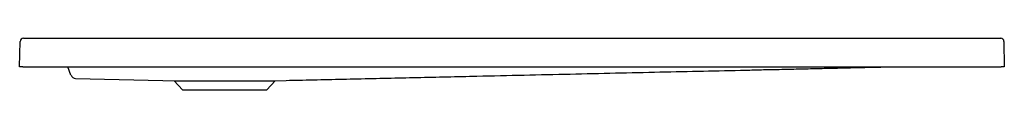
# Model space of a CAD drawing. Header units: millimetres. Extents: x 4373.69 to 4374.89, y 2308.42 to 2308.48.
import ezdxf

# ---------------------------------------------------------------- set-up
doc = ezdxf.new("R2010")
doc.units = ezdxf.units.MM
doc.layers.add('SANINDUSA', color=3, linetype='Continuous')

msp = doc.modelspace()

# ---------------------------------------------------------------- linework, layer by layer
at = {"layer": 'SANINDUSA'}
for p, q in [((4373.6933, 2308.4479), (4373.6938, 2308.479)), ((4373.6978, 2308.4829), (4374.8878, 2308.4829)), ((4374.8918, 2308.479), (4374.8922, 2308.4479)), ((4373.6973, 2308.4479), (4373.6933, 2308.4479)), ((4373.6973, 2308.4479), (4374.8882, 2308.4479)), ((4373.7558, 2308.4377), (4373.7521, 2308.4479)), ((4373.7559, 2308.4377), (4373.7558, 2308.4377)), ((4374.8922, 2308.4479), (4374.8882, 2308.4479)), ((4373.7614, 2308.4337), (4373.8677, 2308.4315)), ((4373.8677, 2308.4315), (4373.8813, 2308.431)), ((4373.8813, 2308.431), (4373.8914, 2308.4199)), ((4373.8813, 2308.431), (4373.9428, 2308.431)), ((4373.9428, 2308.431), (4374.0042, 2308.431)), ((4373.9942, 2308.4199), (4374.0042, 2308.431)), ((4374.0042, 2308.431), (4374.0178, 2308.4315)), ((4373.8914, 2308.4199), (4373.9428, 2308.4199)), ((4373.9428, 2308.4199), (4373.9942, 2308.4199))]:
    msp.add_line(p, q, dxfattribs=at)
for centre, radius, start, end in [((4373.6978, 2308.4789), 0.004, 90, 179.2), ((4374.8878, 2308.4789), 0.004, 0.8, 90), ((4373.7615, 2308.4397), 0.006, 199.9994, 268.7957)]:
    msp.add_arc(centre, radius, start, end, dxfattribs=at)
msp.add_open_spline([(4374.0179, 2308.4315), (4374.023, 2308.4316), (4374.0519, 2308.4322), (4374.105, 2308.4334), (4374.1773, 2308.435), (4374.2449, 2308.4366), (4374.3071, 2308.438), (4374.3634, 2308.4392), (4374.4185, 2308.4405), (4374.4725, 2308.4417), (4374.5254, 2308.4429), (4374.5634, 2308.4437), (4374.587, 2308.4442), (4374.5965, 2308.4445), (4374.6058, 2308.4447), (4374.6161, 2308.4449), (4374.6272, 2308.4451), (4374.6391, 2308.4454), (4374.6507, 2308.4457), (4374.6621, 2308.4459), (4374.6732, 2308.4462), (4374.6841, 2308.4464), (4374.6947, 2308.4467), (4374.7051, 2308.4469), (4374.7152, 2308.4472), (4374.7251, 2308.4474), (4374.7348, 2308.4476), (4374.7421, 2308.4478), (4374.746, 2308.4479), (4374.747, 2308.4479)], degree=3, knots=[0, 0, 0, 0, 0.019769, 0.11205, 0.205201, 0.299221, 0.373239, 0.445778, 0.516837, 0.586415, 0.654513, 0.721131, 0.733457, 0.745682, 0.757778, 0.769799, 0.7858, 0.801892, 0.818201, 0.834847, 0.851947, 0.869604, 0.887915, 0.906966, 0.926834, 0.947585, 0.969278, 0.991966, 1, 1, 1, 1], dxfattribs=at)

doc.saveas('drawing.dxf')
